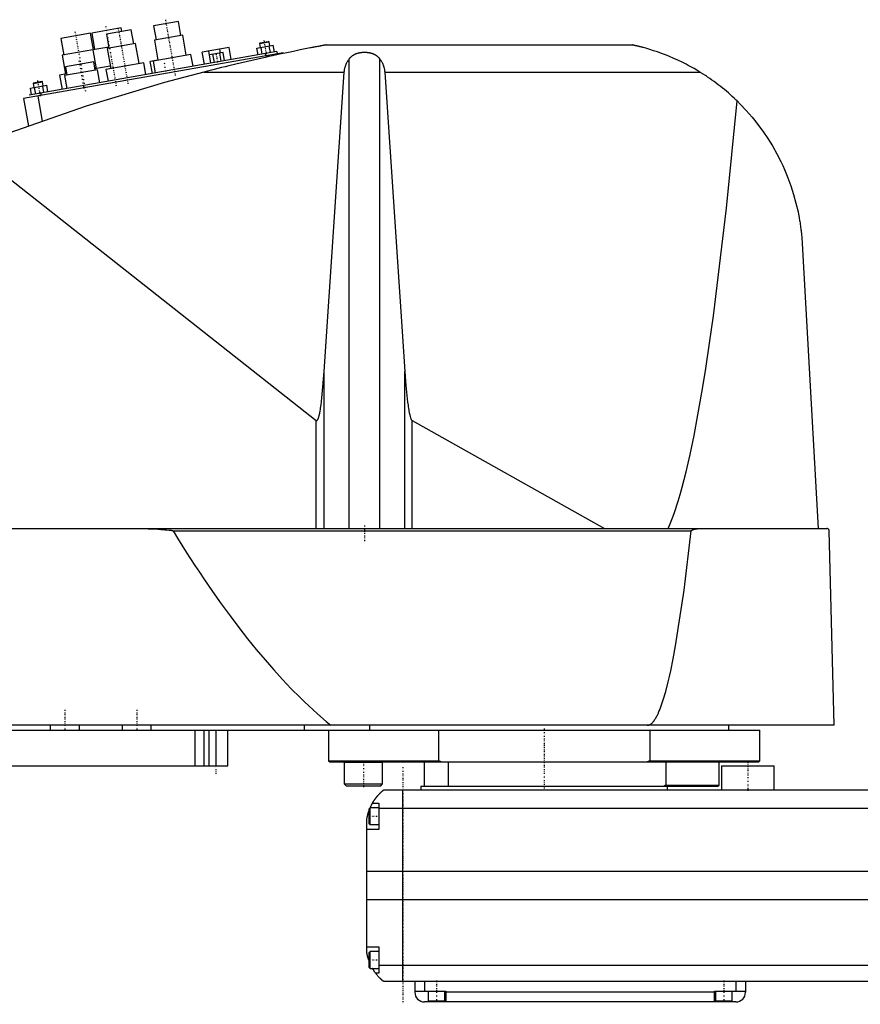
# Model space of a CAD drawing. Extents: x -906 to 181, y -1 to 896.
# Tile 2 of 3: x -669 to -318, y 371 to 782. Entities that reach past the tile are written whole.
import ezdxf

# ---------------------------------------------------------------- set-up
doc = ezdxf.new("R2010")
doc.units = 0
doc.linetypes.add('CENTER', pattern=[1.5, 0.45, -0.5, 0.05, -0.5])
doc.layers.add('AM_0', color=7, linetype='CONTINUOUS')
doc.layers.add('AM_7', color=7, linetype='CENTER')

msp = doc.modelspace()

# ---------------------------------------------------------------- linework, layer by layer
at = {"layer": 'AM_0', "color": 7, "linetype": 'CONTINUOUS'}
for p, q in [((-602.65, 781.29), (-612.99, 779.47)), ((-601.61, 775.39), (-602.65, 781.29)), ((-626.55, 778.6), (-638.86, 776.43)), ((-622.35, 777.82), (-632.69, 776)), ((-626.29, 777.13), (-626.55, 778.6)), ((-621.3, 771.91), (-622.35, 777.82)), ((-612.99, 779.47), (-611.95, 773.56)), ((-639.35, 776.35), (-651.66, 774.18)), ((-651.66, 774.18), (-650.44, 767.28)), ((-638.13, 769.45), (-639.35, 776.35)), ((-638.86, 776.43), (-637.64, 769.54)), ((-632.69, 776), (-631.65, 770.09)), ((-600.87, 775.52), (-612.69, 773.43)), ((-612.69, 773.43), (-611.21, 765.06)), ((-599.39, 767.15), (-600.87, 775.52)), ((-568.79, 772.08), (-564.85, 772.78)), ((-568.58, 772.37), (-565.14, 772.98)), ((-564.85, 772.78), (-565.14, 772.98)), ((-564.54, 771.06), (-564.85, 772.78)), ((-561.6, 768.73), (-665, 750.5)), ((-638.37, 769.41), (-651.18, 767.15)), ((-631.73, 770.58), (-638.38, 769.41)), ((-638.38, 769.41), (-636.99, 761.53)), ((-620.57, 772.04), (-632.38, 769.96)), ((-632.38, 769.96), (-630.91, 761.59)), ((-619.09, 763.67), (-620.57, 772.04)), ((-581.49, 770.4), (-592.71, 768.42)), ((-589.06, 763.89), (-589.95, 768.91)), ((-585.14, 768.14), (-585.42, 769.71)), ((-580.6, 765.38), (-581.49, 770.4)), ((-569.87, 770.12), (-563.05, 771.32)), ((-569.39, 767.36), (-569.87, 770.12)), ((-568.58, 772.37), (-568.79, 772.08)), ((-568.79, 772.08), (-568.48, 770.36)), ((-567.68, 767.66), (-568.17, 770.42)), ((-564.27, 768.26), (-564.75, 771.02)), ((-562.56, 768.56), (-563.05, 771.32)), ((-561.6, 768.73), (-561.42, 767.75)), ((-540.94, 771.5), (-413.33, 771.5)), ((-558.96, 768.18), (-667.29, 749.08)), ((-651.18, 767.15), (-649.79, 759.27)), ((-611.23, 765.16), (-614.38, 764.6)), ((-613.49, 759.58), (-614.38, 764.6)), ((-597.42, 767.49), (-613.18, 764.71)), ((-613.18, 764.71), (-612.31, 759.79)), ((-611.6, 764.99), (-611.61, 765.09)), ((-596.56, 762.57), (-597.42, 767.49)), ((-591.83, 763.4), (-592.71, 768.42)), ((-583.98, 768.34), (-589.67, 767.34)), ((-589.06, 763.89), (-589.67, 767.34)), ((-587.64, 764.14), (-588.24, 767.59)), ((-584.79, 764.64), (-585.4, 768.09)), ((-583.37, 764.89), (-583.98, 768.34)), ((-566.52, 767.86), (-566.35, 766.88)), ((-564.87, 767.14), (-564.78, 766.64)), ((-558.96, 768.18), (-558.91, 767.91)), ((-531.34, 569.6), (-531.34, 765.71)), ((-518.66, 569.6), (-518.66, 765.71)), ((-636.41, 761.13), (-650.2, 758.69)), ((-638, 764.4), (-649.82, 762.32)), ((-649.82, 762.32), (-649.21, 758.87)), ((-637.4, 760.95), (-638, 764.4)), ((-631.08, 762.57), (-637.49, 761.44)), ((-635.46, 755.71), (-636.41, 761.13)), ((-617.12, 764.02), (-632.88, 761.24)), ((-632.88, 761.24), (-632.01, 756.32)), ((-616.25, 759.1), (-617.12, 764.02)), ((-663.12, 755.7), (-659.68, 756.31)), ((-659.39, 756.1), (-659.68, 756.31)), ((-649.31, 759.36), (-652.25, 758.84)), ((-652.25, 758.84), (-651.21, 752.93)), ((-650.2, 758.69), (-649.24, 753.28)), ((-592.03, 760.16), (-533.43, 760.16)), ((-541.83, 635.23), (-533.43, 760.16)), ((-516.57, 760.16), (-385.05, 760.16)), ((-516.57, 760.16), (-508.17, 635.23)), ((-664.41, 753.44), (-657.59, 754.64)), ((-663.93, 750.69), (-664.41, 753.44)), ((-663.33, 755.41), (-659.39, 756.1)), ((-663.12, 755.7), (-663.33, 755.41)), ((-663.33, 755.41), (-663.02, 753.69)), ((-662.22, 750.99), (-662.71, 753.74)), ((-659.08, 754.38), (-659.39, 756.1)), ((-658.81, 751.59), (-659.3, 754.34)), ((-657.1, 751.89), (-657.59, 754.64)), ((-667.29, 749.08), (-665.26, 737.59)), ((-661.38, 750.12), (-659.53, 739.63)), ((-660.08, 751.37), (-659.9, 750.38)), ((-689.33, 728.44), (-545.22, 614.75)), ((-342.34, 688.56), (-335.65, 569.6)), ((-541.83, 569.6), (-541.83, 635.23)), ((-508.17, 569.6), (-508.17, 635.23)), ((-545.22, 569.6), (-545.22, 614.75)), ((-505.15, 614.71), (-424.82, 569.6)), ((-505.15, 569.6), (-505.15, 614.71)), ((-902.45, 569.6), (-332.05, 569.6)), ((-604.88, 568.63), (-388.61, 568.63)), ((-328.96, 487.5), (-331.05, 568.63)), ((-328.96, 487.5), (-905.5, 487.5)), ((-900, 485.5), (-360, 485.5)), ((-656, 485.5), (-656, 487.5)), ((-644, 485.5), (-644, 487.5)), ((-626, 485.5), (-626, 487.5)), ((-614, 485.5), (-614, 487.5)), ((-595.84, 485.5), (-595.84, 470.5)), ((-592, 485.5), (-592, 470.5)), ((-590, 485.5), (-590, 470.5)), ((-587, 485.5), (-587, 470.5)), ((-582, 470.5), (-582, 485.5)), ((-550, 485.5), (-550, 487.5)), ((-540, 485.5), (-540, 472.7)), ((-522.83, 485.5), (-522.83, 487.5)), ((-494.02, 472.7), (-494.02, 485.5)), ((-405.98, 485.5), (-405.98, 472.7)), ((-373, 485.5), (-373, 487.5)), ((-360, 472.7), (-360, 485.5)), ((-540, 472.7), (-539.5, 472.2)), ((-540, 472.7), (-494.02, 472.7)), ((-492.99, 472.2), (-494.02, 472.7)), ((-405.98, 472.7), (-407.01, 472.2)), ((-405.98, 472.7), (-360, 472.7)), ((-360.5, 472.2), (-360, 472.7)), ((-890, 470.5), (-582, 470.5)), ((-539.5, 472.2), (-360.5, 472.2)), ((-533.35, 472.2), (-533.45, 472.1)), ((-533.45, 472.1), (-533.45, 463)), ((-533.45, 472.1), (-517.45, 472.1)), ((-517.45, 472.1), (-517.55, 472.2)), ((-517.45, 463), (-517.45, 472.1)), ((-500, 462), (-500, 472.2)), ((-490, 462), (-490, 472.2)), ((-399.28, 472.2), (-399.28, 462.5)), ((-377, 462.5), (-377, 472.2)), ((-376, 470.5), (-376, 460.5)), ((-376, 470.5), (-354, 470.5)), ((-354, 460.5), (-354, 470.5)), ((-533.45, 463), (-532.65, 462.2)), ((-533.45, 463), (-517.45, 463)), ((-532.65, 462.2), (-518.25, 462.2)), ((-518.25, 462.2), (-517.45, 463)), ((-517, 460.5), (83, 460.5)), ((-509, 380.5), (-509, 460.5)), ((-501.5, 462), (-501.5, 460.5)), ((-501.5, 462), (-377.5, 462)), ((-399.28, 462.5), (-400, 462)), ((-399.28, 462.5), (-377, 462.5)), ((-398.5, 460.5), (-398.5, 462)), ((-377.5, 462), (-377, 462.5)), ((-522.6, 453), (-523, 452.6)), ((-523, 446.4), (-523, 452.6)), ((-519, 453), (-522.6, 453)), ((-522.6, 446), (-522.6, 453)), ((-521.65, 455), (-519, 455)), ((-519, 455), (-519, 444)), ((85, 452.8), (-519, 452.8)), ((-524, 392.5), (-524, 448.5)), ((-519, 444), (-524, 444)), ((-523, 446.4), (-522.6, 446)), ((-522.6, 446), (-519, 446)), ((90, 426.46), (-524, 426.46)), ((90, 414.6), (-524, 414.6)), ((-524, 395), (-519, 395)), ((-519, 395), (-519, 384)), ((-522.6, 393), (-523, 392.6)), ((-523, 386.4), (-523, 392.6)), ((-519, 393), (-522.6, 393)), ((-522.6, 386), (-522.6, 393)), ((-523, 386.4), (-522.6, 386)), ((85, 387.22), (-519, 387.22)), ((-522.6, 386), (-519, 386)), ((-519, 384), (-520.34, 384)), ((83, 380.5), (-517, 380.5)), ((-504, 380.5), (-504, 376)), ((-500, 380.5), (-500, 376.5)), ((-370, 380.5), (-370, 376.5)), ((-366, 380.5), (-366, 376)), ((-504, 376.5), (-491, 376.5)), ((-498.5, 376.5), (-498.5, 372.5)), ((-491.5, 372.5), (-491.5, 376.5)), ((-491, 376.5), (-491, 372)), ((-379, 376), (-491, 376)), ((-379, 376.5), (-366, 376.5)), ((-379, 372), (-379, 376.5)), ((-378.5, 376.5), (-378.5, 372.5)), ((-371.5, 372.5), (-371.5, 376.5)), ((-370, 372), (-500, 372)), ((-498.5, 372.5), (-491.5, 372.5)), ((-495, 372), (-495, 372.5)), ((-378.5, 372.5), (-371.5, 372.5)), ((-375, 372), (-375, 372.5))]:
    msp.add_line(p, q, dxfattribs=at)
for points in [[(-540.94, 771.5, 0), (-540.94, 771.5, 0), (-540.94, 771.5, 0), (-540.94, 771.5, 0), (-540.95, 771.5, 0), (-540.95, 771.5, 0), (-540.96, 771.49, 0), (-540.98, 771.49, 0), (-541, 771.49, 0), (-541.02, 771.48, 0), (-541.04, 771.48, 0), (-541.05, 771.48, 0), (-541.06, 771.48, 0), (-541.09, 771.47, 0), (-541.12, 771.47, 0), (-541.15, 771.46, 0), (-541.19, 771.45, 0), (-541.22, 771.45, 0), (-541.24, 771.44, 0), (-541.26, 771.44, 0), (-541.3, 771.43, 0), (-541.35, 771.42, 0), (-541.37, 771.42, 0), (-541.39, 771.41, 0), (-541.44, 771.41, 0), (-541.48, 771.4, 0), (-541.51, 771.39, 0), (-541.53, 771.39, 0), (-541.58, 771.38, 0), (-541.64, 771.37, 0), (-541.69, 771.36, 0), (-541.74, 771.35, 0), (-541.8, 771.34, 0), (-541.83, 771.33, 0), (-541.86, 771.33, 0), (-541.91, 771.32, 0), (-541.97, 771.31, 0), (-542.03, 771.29, 0), (-542.08, 771.28, 0), (-542.14, 771.27, 0), (-542.17, 771.27, 0), (-542.2, 771.26, 0), (-542.26, 771.25, 0), (-542.32, 771.24, 0), (-542.53, 771.2, 0), (-542.91, 771.13, 0), (-543.31, 771.05, 0), (-543.52, 771.01, 0), (-543.73, 770.97, 0), (-544.16, 770.89, 0), (-544.6, 770.8, 0), (-545.06, 770.71, 0), (-545.52, 770.63, 0), (-545.99, 770.53, 0), (-546.22, 770.49, 0), (-546.46, 770.44, 0), (-546.93, 770.35, 0), (-547.41, 770.26, 0), (-547.64, 770.21, 0), (-549.05, 769.93, 0), (-551.78, 769.39, 0), (-554.59, 768.81, 0), (-557.47, 768.21, 0), (-560.41, 767.59, 0), (-563.39, 766.95, 0), (-564.9, 766.62, 0), (-566.41, 766.28, 0), (-569.46, 765.6, 0), (-572.52, 764.91, 0), (-575.58, 764.19, 0), (-578.64, 763.47, 0), (-581.68, 762.74, 0), (-583.19, 762.37, 0), (-584.69, 762.01, 0), (-587.67, 761.27, 0), (-590.59, 760.53, 0), (-592.03, 760.16, 0)], [(-385.05, 760.16, 0), (-385.83, 760.64, 0), (-387.44, 761.58, 0), (-389.09, 762.5, 0), (-389.92, 762.95, 0), (-390.77, 763.4, 0), (-392.47, 764.26, 0), (-394.2, 765.08, 0), (-395.93, 765.87, 0), (-397.66, 766.61, 0), (-399.37, 767.3, 0), (-400.23, 767.63, 0), (-401.07, 767.95, 0), (-402.74, 768.54, 0), (-404.36, 769.09, 0), (-405.96, 769.59, 0), (-407.62, 770.08, 0), (-408.6, 770.35, 0), (-408.87, 770.42, 0), (-409.14, 770.5, 0), (-409.28, 770.53, 0), (-409.41, 770.57, 0), (-409.68, 770.64, 0), (-409.94, 770.7, 0), (-410.07, 770.74, 0), (-410.2, 770.77, 0), (-410.46, 770.83, 0), (-410.71, 770.9, 0), (-410.83, 770.93, 0), (-410.95, 770.96, 0), (-411.19, 771.01, 0), (-411.42, 771.07, 0), (-411.65, 771.12, 0), (-411.86, 771.17, 0), (-412.07, 771.22, 0), (-412.18, 771.24, 0), (-412.28, 771.27, 0), (-412.48, 771.31, 0), (-412.67, 771.36, 0), (-412.78, 771.38, 0), (-412.8, 771.39, 0), (-412.83, 771.39, 0), (-412.84, 771.39, 0), (-412.86, 771.4, 0), (-412.89, 771.4, 0), (-412.91, 771.41, 0), (-412.94, 771.41, 0), (-412.96, 771.42, 0), (-412.99, 771.42, 0), (-413, 771.43, 0), (-413.01, 771.43, 0), (-413.03, 771.44, 0), (-413.05, 771.44, 0), (-413.07, 771.44, 0), (-413.1, 771.45, 0), (-413.12, 771.45, 0), (-413.13, 771.46, 0), (-413.13, 771.46, 0), (-413.15, 771.46, 0), (-413.17, 771.47, 0), (-413.18, 771.47, 0), (-413.19, 771.47, 0), (-413.2, 771.47, 0), (-413.22, 771.48, 0), (-413.22, 771.48, 0), (-413.23, 771.48, 0), (-413.24, 771.48, 0), (-413.26, 771.48, 0), (-413.27, 771.49, 0), (-413.28, 771.49, 0), (-413.29, 771.49, 0), (-413.29, 771.49, 0), (-413.3, 771.49, 0), (-413.3, 771.49, 0), (-413.31, 771.5, 0), (-413.32, 771.5, 0), (-413.32, 771.5, 0), (-413.33, 771.5, 0), (-413.33, 771.5, 0), (-413.33, 771.5, 0), (-413.33, 771.5, 0), (-413.33, 771.5, 0), (-413.33, 771.5, 0)], [(-533.43, 760.16, 0), (-533.42, 760.32, 0), (-533.39, 760.65, 0), (-533.34, 760.97, 0), (-533.32, 761.13, 0), (-533.29, 761.3, 0), (-533.22, 761.62, 0), (-533.15, 761.94, 0), (-533.06, 762.26, 0), (-532.97, 762.57, 0), (-532.86, 762.89, 0), (-532.8, 763.04, 0), (-532.74, 763.2, 0), (-532.61, 763.51, 0), (-532.48, 763.81, 0), (-532.33, 764.11, 0), (-532.17, 764.41, 0), (-532, 764.71, 0), (-531.92, 764.86, 0), (-531.83, 765, 0), (-531.64, 765.29, 0), (-531.44, 765.57, 0), (-531.34, 765.71, 0)], [(-531.34, 765.71, 0), (-531.3, 765.76, 0), (-531.23, 765.86, 0), (-531.15, 765.95, 0), (-531.11, 766, 0), (-531.07, 766.05, 0), (-530.99, 766.14, 0), (-530.91, 766.24, 0), (-530.82, 766.33, 0), (-530.73, 766.42, 0), (-530.63, 766.51, 0), (-530.59, 766.56, 0), (-530.54, 766.6, 0), (-530.44, 766.69, 0), (-530.34, 766.77, 0), (-530.24, 766.85, 0), (-530.14, 766.93, 0), (-530.03, 767.01, 0), (-529.98, 767.05, 0), (-529.93, 767.09, 0), (-529.82, 767.16, 0), (-529.71, 767.23, 0), (-529.66, 767.26, 0), (-529.6, 767.3, 0), (-529.49, 767.36, 0), (-529.39, 767.42, 0), (-529.33, 767.45, 0), (-529.28, 767.48, 0), (-529.17, 767.54, 0), (-529.05, 767.59, 0), (-528.94, 767.65, 0), (-528.82, 767.7, 0), (-528.7, 767.75, 0), (-528.64, 767.78, 0), (-528.58, 767.8, 0), (-528.46, 767.85, 0), (-528.33, 767.9, 0), (-528.21, 767.94, 0), (-528.08, 767.99, 0), (-527.95, 768.03, 0), (-527.88, 768.05, 0), (-527.81, 768.07, 0), (-527.68, 768.1, 0), (-527.55, 768.14, 0), (-527.41, 768.17, 0), (-527.28, 768.2, 0), (-527.14, 768.23, 0), (-527.07, 768.25, 0), (-527, 768.26, 0), (-526.86, 768.28, 0), (-526.72, 768.31, 0), (-526.59, 768.33, 0), (-526.45, 768.35, 0), (-526.31, 768.37, 0), (-526.24, 768.37, 0), (-526.17, 768.38, 0), (-526.03, 768.4, 0), (-525.89, 768.41, 0), (-525.75, 768.42, 0), (-525.61, 768.43, 0), (-525.47, 768.43, 0), (-525.41, 768.44, 0), (-525.34, 768.44, 0), (-525.2, 768.44, 0), (-525.07, 768.44, 0), (-525, 768.44, 0), (-524.93, 768.44, 0), (-524.8, 768.44, 0), (-524.66, 768.44, 0), (-524.59, 768.44, 0), (-524.53, 768.43, 0), (-524.39, 768.43, 0), (-524.25, 768.42, 0), (-524.11, 768.41, 0), (-523.97, 768.4, 0), (-523.83, 768.38, 0), (-523.76, 768.37, 0), (-523.69, 768.37, 0), (-523.55, 768.35, 0), (-523.41, 768.33, 0), (-523.28, 768.31, 0), (-523.14, 768.28, 0), (-523, 768.26, 0), (-522.93, 768.25, 0), (-522.86, 768.23, 0), (-522.72, 768.2, 0), (-522.59, 768.17, 0), (-522.45, 768.14, 0), (-522.32, 768.1, 0), (-522.19, 768.07, 0), (-522.12, 768.05, 0), (-522.05, 768.03, 0), (-521.92, 767.99, 0), (-521.79, 767.94, 0), (-521.67, 767.9, 0), (-521.54, 767.85, 0), (-521.42, 767.8, 0), (-521.36, 767.78, 0), (-521.3, 767.75, 0), (-521.18, 767.7, 0), (-521.06, 767.65, 0), (-520.95, 767.59, 0), (-520.83, 767.54, 0), (-520.72, 767.48, 0), (-520.67, 767.45, 0), (-520.61, 767.42, 0), (-520.51, 767.36, 0), (-520.4, 767.3, 0), (-520.34, 767.26, 0), (-520.29, 767.23, 0), (-520.18, 767.16, 0), (-520.07, 767.09, 0), (-520.02, 767.05, 0), (-519.97, 767.01, 0), (-519.86, 766.93, 0), (-519.76, 766.85, 0), (-519.66, 766.77, 0), (-519.56, 766.69, 0), (-519.46, 766.6, 0), (-519.41, 766.56, 0), (-519.37, 766.51, 0), (-519.27, 766.42, 0), (-519.18, 766.33, 0), (-519.09, 766.24, 0), (-519.01, 766.14, 0), (-518.93, 766.05, 0), (-518.89, 766, 0), (-518.85, 765.95, 0), (-518.77, 765.86, 0), (-518.7, 765.76, 0), (-518.66, 765.71, 0)], [(-518.66, 765.71, 0), (-518.56, 765.57, 0), (-518.36, 765.29, 0), (-518.17, 765, 0), (-518.08, 764.86, 0), (-518, 764.71, 0), (-517.83, 764.41, 0), (-517.67, 764.11, 0), (-517.52, 763.81, 0), (-517.39, 763.51, 0), (-517.26, 763.2, 0), (-517.2, 763.04, 0), (-517.14, 762.89, 0), (-517.03, 762.57, 0), (-516.94, 762.26, 0), (-516.85, 761.94, 0), (-516.78, 761.62, 0), (-516.71, 761.3, 0), (-516.68, 761.13, 0), (-516.66, 760.97, 0), (-516.61, 760.65, 0), (-516.58, 760.32, 0), (-516.57, 760.16, 0)], [(-592.03, 760.16, 0), (-608.52, 755.74, 0), (-641.19, 745.86, 0), (-673.4, 734.59, 0), (-689.33, 728.44, 0)], [(-369.53, 748.09, 0), (-369.92, 748.47, 0), (-370.71, 749.22, 0), (-371.52, 749.97, 0), (-371.92, 750.33, 0), (-372.33, 750.7, 0), (-373.15, 751.42, 0), (-373.98, 752.14, 0), (-374.82, 752.84, 0), (-375.67, 753.53, 0), (-376.53, 754.21, 0), (-376.96, 754.55, 0), (-377.39, 754.89, 0), (-378.26, 755.55, 0), (-379.14, 756.2, 0), (-380.03, 756.84, 0), (-380.93, 757.47, 0), (-381.83, 758.08, 0), (-382.28, 758.39, 0), (-382.74, 758.69, 0), (-383.66, 759.29, 0), (-384.58, 759.87, 0), (-385.05, 760.16, 0)], [(-398.33, 569.6, 0), (-397.49, 571.52, 0), (-395.8, 575.91, 0), (-394.12, 581.01, 0), (-393.28, 583.82, 0), (-392.45, 586.82, 0), (-390.78, 593.33, 0), (-389.13, 600.55, 0), (-387.48, 608.47, 0), (-385.84, 617.08, 0), (-384.22, 626.39, 0), (-383.41, 631.3, 0), (-382.61, 636.38, 0), (-381.01, 647.05, 0), (-379.42, 658.39, 0), (-374, 703.31, 0), (-369.53, 748.09, 0)], [(-369.53, 748.09, 0), (-368.22, 746.79, 0), (-365.68, 744.12, 0), (-363.25, 741.34, 0), (-362.07, 739.91, 0), (-360.93, 738.46, 0), (-358.74, 735.49, 0), (-356.67, 732.43, 0), (-354.72, 729.3, 0), (-352.91, 726.09, 0), (-351.24, 722.81, 0), (-350.45, 721.14, 0), (-349.7, 719.46, 0), (-348.3, 716.06, 0), (-347.03, 712.6, 0), (-345.91, 709.08, 0), (-344.93, 705.5, 0), (-344.09, 701.86, 0), (-343.73, 700.01, 0), (-343.67, 699.71, 0), (-343.56, 699.09, 0), (-343.45, 698.46, 0), (-343.4, 698.15, 0), (-343.35, 697.84, 0), (-343.25, 697.21, 0), (-343.16, 696.59, 0), (-343.07, 695.96, 0), (-342.98, 695.33, 0), (-342.9, 694.69, 0), (-342.86, 694.37, 0), (-342.82, 694.06, 0), (-342.75, 693.42, 0), (-342.68, 692.78, 0), (-342.62, 692.13, 0), (-342.56, 691.49, 0), (-342.5, 690.84, 0), (-342.47, 690.52, 0), (-342.45, 690.19, 0), (-342.4, 689.54, 0), (-342.36, 688.89, 0), (-342.34, 688.56, 0)], [(-545.22, 614.75, 0), (-545.21, 614.75, 0), (-545.21, 614.75, 0), (-545.2, 614.74, 0), (-545.2, 614.74, 0), (-545.2, 614.74, 0), (-545.19, 614.73, 0), (-545.19, 614.73, 0), (-545.18, 614.73, 0), (-545.17, 614.72, 0), (-545.17, 614.72, 0), (-545.17, 614.72, 0), (-545.16, 614.71, 0), (-545.16, 614.71, 0), (-545.15, 614.71, 0), (-545.15, 614.71, 0), (-545.14, 614.7, 0), (-545.14, 614.7, 0), (-545.13, 614.7, 0), (-545.13, 614.7, 0), (-545.12, 614.69, 0), (-545.12, 614.69, 0), (-545.12, 614.69, 0), (-545.11, 614.69, 0), (-545.11, 614.69, 0), (-545.1, 614.68, 0), (-545.1, 614.68, 0), (-545.1, 614.68, 0), (-545.09, 614.68, 0), (-545.08, 614.68, 0), (-545.08, 614.68, 0), (-545.07, 614.68, 0), (-545.07, 614.67, 0), (-545.07, 614.67, 0), (-545.06, 614.67, 0), (-545.06, 614.67, 0), (-545.05, 614.67, 0), (-545.05, 614.67, 0), (-545.04, 614.67, 0), (-545.03, 614.67, 0), (-545.03, 614.67, 0), (-545.03, 614.67, 0), (-545.02, 614.67, 0), (-545.02, 614.67, 0), (-545.01, 614.67, 0), (-545.01, 614.67, 0), (-545, 614.67, 0), (-545, 614.67, 0), (-544.99, 614.67, 0), (-544.99, 614.67, 0), (-544.98, 614.67, 0), (-544.98, 614.67, 0), (-544.97, 614.67, 0), (-544.97, 614.67, 0), (-544.96, 614.67, 0), (-544.96, 614.67, 0), (-544.96, 614.67, 0), (-544.95, 614.67, 0), (-544.94, 614.67, 0), (-544.94, 614.67, 0), (-544.93, 614.67, 0), (-544.93, 614.68, 0), (-544.93, 614.68, 0), (-544.92, 614.68, 0), (-544.92, 614.68, 0), (-544.91, 614.68, 0), (-544.91, 614.68, 0), (-544.9, 614.68, 0), (-544.9, 614.68, 0), (-544.9, 614.69, 0), (-544.89, 614.69, 0), (-544.89, 614.69, 0), (-544.88, 614.69, 0), (-544.88, 614.69, 0), (-544.87, 614.7, 0), (-544.87, 614.7, 0), (-544.86, 614.7, 0), (-544.86, 614.7, 0), (-544.85, 614.7, 0), (-544.85, 614.71, 0), (-544.84, 614.71, 0), (-544.84, 614.71, 0), (-544.83, 614.72, 0), (-544.83, 614.72, 0), (-544.83, 614.72, 0), (-544.82, 614.72, 0), (-544.81, 614.73, 0), (-544.81, 614.73, 0), (-544.8, 614.74, 0), (-544.8, 614.74, 0), (-544.79, 614.74, 0), (-544.79, 614.74, 0), (-544.79, 614.75, 0), (-544.78, 614.75, 0), (-544.78, 614.76, 0), (-544.77, 614.76, 0), (-544.76, 614.77, 0), (-544.76, 614.77, 0), (-544.76, 614.77, 0), (-544.75, 614.78, 0), (-544.75, 614.78, 0), (-544.73, 614.8, 0), (-544.71, 614.82, 0), (-544.69, 614.84, 0), (-544.66, 614.88, 0), (-544.63, 614.92, 0), (-544.61, 614.94, 0), (-544.59, 614.97, 0), (-544.56, 615.02, 0), (-544.52, 615.08, 0), (-544.51, 615.11, 0), (-544.49, 615.14, 0), (-544.46, 615.2, 0), (-544.42, 615.27, 0), (-544.39, 615.34, 0), (-544.36, 615.42, 0), (-544.32, 615.5, 0), (-544.31, 615.54, 0), (-544.29, 615.59, 0), (-544.26, 615.67, 0), (-544.22, 615.77, 0), (-544.11, 616.13, 0), (-543.91, 616.86, 0), (-543.71, 617.73, 0), (-543.52, 618.75, 0), (-543.42, 619.32, 0), (-543.32, 619.92, 0), (-543.13, 621.22, 0), (-542.95, 622.66, 0), (-542.32, 628.77, 0), (-541.83, 635.23, 0)], [(-508.17, 635.23, 0), (-507.73, 629.38, 0), (-507.17, 623.69, 0), (-507.01, 622.31, 0), (-506.84, 621.04, 0), (-506.76, 620.44, 0), (-506.67, 619.88, 0), (-506.5, 618.83, 0), (-506.32, 617.9, 0), (-506.15, 617.08, 0), (-505.97, 616.38, 0), (-505.79, 615.8, 0), (-505.7, 615.56, 0), (-505.68, 615.52, 0), (-505.65, 615.44, 0), (-505.62, 615.37, 0), (-505.61, 615.34, 0), (-505.59, 615.31, 0), (-505.56, 615.24, 0), (-505.53, 615.18, 0), (-505.5, 615.13, 0), (-505.47, 615.07, 0), (-505.44, 615.02, 0), (-505.43, 615, 0), (-505.41, 614.98, 0), (-505.38, 614.93, 0), (-505.35, 614.89, 0), (-505.32, 614.85, 0), (-505.29, 614.82, 0), (-505.26, 614.79, 0), (-505.25, 614.78, 0), (-505.23, 614.76, 0), (-505.21, 614.75, 0), (-505.21, 614.74, 0), (-505.2, 614.74, 0), (-505.2, 614.74, 0), (-505.2, 614.74, 0), (-505.19, 614.73, 0), (-505.19, 614.73, 0), (-505.18, 614.73, 0), (-505.18, 614.72, 0), (-505.17, 614.72, 0), (-505.17, 614.72, 0), (-505.17, 614.72, 0), (-505.16, 614.71, 0), (-505.16, 614.71, 0), (-505.15, 614.71, 0)], [(-625.92, 569.6, 0), (-622.51, 569.59, 0), (-615.33, 569.45, 0), (-611.14, 569.3, 0), (-609.97, 569.24, 0), (-608.82, 569.17, 0), (-608.26, 569.13, 0), (-607.7, 569.09, 0), (-606.58, 568.98, 0), (-605.89, 568.9, 0), (-605.7, 568.87, 0), (-605.5, 568.83, 0), (-605.41, 568.82, 0), (-605.31, 568.8, 0), (-605.21, 568.77, 0), (-605.18, 568.76, 0), (-605.15, 568.76, 0), (-605.13, 568.75, 0), (-605.12, 568.75, 0), (-605.09, 568.74, 0), (-605.06, 568.73, 0), (-605.03, 568.72, 0), (-605, 568.71, 0), (-604.97, 568.69, 0), (-604.95, 568.69, 0), (-604.95, 568.68, 0), (-604.94, 568.68, 0), (-604.94, 568.68, 0), (-604.94, 568.68, 0), (-604.94, 568.68, 0), (-604.93, 568.67, 0), (-604.93, 568.67, 0), (-604.92, 568.67, 0), (-604.92, 568.66, 0), (-604.91, 568.66, 0), (-604.91, 568.66, 0), (-604.91, 568.66, 0), (-604.9, 568.66, 0), (-604.9, 568.65, 0), (-604.9, 568.65, 0), (-604.89, 568.65, 0), (-604.89, 568.64, 0), (-604.89, 568.64, 0), (-604.89, 568.64, 0), (-604.88, 568.63, 0), (-604.88, 568.63, 0), (-604.88, 568.63, 0), (-604.88, 568.63, 0), (-604.88, 568.63, 0), (-604.88, 568.63, 0), (-604.88, 568.63, 0), (-604.88, 568.63, 0), (-604.88, 568.63, 0)], [(-604.88, 568.63, 0), (-603.05, 565.65, 0), (-599.4, 559.81, 0), (-595.75, 554.13, 0), (-593.92, 551.36, 0), (-592.09, 548.63, 0), (-588.44, 543.29, 0), (-584.79, 538.12, 0), (-581.13, 533.11, 0), (-577.48, 528.27, 0), (-573.83, 523.6, 0), (-572, 521.32, 0), (-570.17, 519.09, 0), (-566.52, 514.75, 0), (-562.86, 510.57, 0), (-559.21, 506.57, 0), (-555.56, 502.73, 0), (-551.9, 499.05, 0), (-550.07, 497.28, 0), (-548.25, 495.54, 0), (-544.59, 492.2, 0), (-540.94, 489.03, 0), (-539.11, 487.5, 0)], [(-407, 487.5, 0), (-406.99, 487.5, 0), (-406.96, 487.5, 0), (-406.93, 487.5, 0), (-406.91, 487.5, 0), (-406.9, 487.5, 0), (-406.87, 487.5, 0), (-406.84, 487.51, 0), (-406.81, 487.51, 0), (-406.79, 487.51, 0), (-406.76, 487.51, 0), (-406.74, 487.52, 0), (-406.73, 487.52, 0), (-406.7, 487.52, 0), (-406.67, 487.53, 0), (-406.64, 487.53, 0), (-406.61, 487.54, 0), (-406.58, 487.54, 0), (-406.57, 487.54, 0), (-406.56, 487.55, 0), (-406.53, 487.55, 0), (-406.5, 487.56, 0), (-406.48, 487.56, 0), (-406.47, 487.57, 0), (-406.44, 487.57, 0), (-406.41, 487.58, 0), (-406.4, 487.59, 0), (-406.38, 487.59, 0), (-406.36, 487.6, 0), (-406.33, 487.61, 0), (-406.3, 487.62, 0), (-406.27, 487.63, 0), (-406.24, 487.64, 0), (-406.23, 487.64, 0), (-406.21, 487.65, 0), (-406.18, 487.66, 0), (-406.16, 487.67, 0), (-406.05, 487.71, 0), (-405.88, 487.8, 0), (-405.71, 487.89, 0), (-405.54, 488, 0), (-405.45, 488.07, 0), (-405.37, 488.13, 0), (-405.2, 488.27, 0), (-405.02, 488.42, 0), (-404.85, 488.59, 0), (-404.68, 488.77, 0), (-404.51, 488.97, 0), (-404.42, 489.07, 0), (-404.34, 489.18, 0), (-404.16, 489.4, 0), (-403.99, 489.64, 0), (-403.91, 489.76, 0), (-403.82, 489.89, 0), (-403.65, 490.16, 0), (-403.48, 490.44, 0), (-403.39, 490.58, 0), (-403.31, 490.73, 0), (-403.13, 491.04, 0), (-402.96, 491.36, 0), (-402.79, 491.69, 0), (-402.62, 492.04, 0), (-402.45, 492.41, 0), (-402.36, 492.59, 0), (-402.28, 492.78, 0), (-402.11, 493.17, 0), (-401.93, 493.58, 0), (-401.33, 495.11, 0), (-400.31, 498.12, 0), (-399.28, 501.64, 0), (-398.25, 505.66, 0), (-397.74, 507.85, 0), (-397.23, 510.17, 0), (-396.21, 515.19, 0), (-395.19, 520.7, 0), (-391.63, 543.92, 0), (-388.61, 568.63, 0)], [(-388.61, 568.63, 0), (-388.61, 568.63, 0), (-388.61, 568.64, 0), (-388.61, 568.64, 0), (-388.61, 568.65, 0), (-388.61, 568.65, 0), (-388.6, 568.65, 0), (-388.6, 568.66, 0), (-388.6, 568.67, 0), (-388.6, 568.67, 0), (-388.6, 568.68, 0), (-388.6, 568.68, 0), (-388.6, 568.68, 0), (-388.59, 568.69, 0), (-388.59, 568.7, 0), (-388.59, 568.7, 0), (-388.59, 568.71, 0), (-388.58, 568.71, 0), (-388.58, 568.72, 0), (-388.58, 568.72, 0), (-388.58, 568.73, 0), (-388.58, 568.73, 0), (-388.57, 568.73, 0), (-388.57, 568.74, 0), (-388.57, 568.74, 0), (-388.57, 568.75, 0), (-388.56, 568.75, 0), (-388.56, 568.75, 0), (-388.56, 568.76, 0), (-388.55, 568.76, 0), (-388.55, 568.77, 0), (-388.55, 568.77, 0), (-388.54, 568.78, 0), (-388.54, 568.78, 0), (-388.54, 568.78, 0), (-388.54, 568.79, 0), (-388.53, 568.79, 0), (-388.52, 568.81, 0), (-388.49, 568.84, 0), (-388.47, 568.86, 0), (-388.44, 568.88, 0), (-388.42, 568.9, 0), (-388.41, 568.91, 0), (-388.38, 568.93, 0), (-388.35, 568.95, 0), (-388.31, 568.97, 0), (-388.28, 568.99, 0), (-388.25, 569.01, 0), (-388.23, 569.02, 0), (-388.21, 569.03, 0), (-388.18, 569.05, 0), (-388.15, 569.06, 0), (-388.13, 569.07, 0), (-388.11, 569.08, 0), (-388.08, 569.09, 0), (-388.04, 569.11, 0), (-388.03, 569.11, 0), (-388.01, 569.12, 0), (-387.98, 569.13, 0), (-387.94, 569.15, 0), (-387.83, 569.19, 0), (-387.62, 569.26, 0), (-387.41, 569.31, 0), (-387.19, 569.36, 0), (-386.97, 569.41, 0), (-386.85, 569.43, 0), (-386.74, 569.45, 0), (-386.51, 569.48, 0), (-386.29, 569.51, 0), (-386.06, 569.54, 0), (-385.83, 569.56, 0), (-385.61, 569.58, 0), (-385.5, 569.58, 0), (-385.38, 569.59, 0), (-385.17, 569.6, 0), (-384.95, 569.6, 0), (-384.85, 569.6, 0)], [(-331.05, 568.63, 0), (-331.05, 568.63, 0), (-331.05, 568.63, 0), (-331.05, 568.64, 0), (-331.05, 568.64, 0), (-331.05, 568.64, 0), (-331.05, 568.65, 0), (-331.05, 568.66, 0), (-331.05, 568.66, 0), (-331.05, 568.67, 0), (-331.05, 568.67, 0), (-331.05, 568.67, 0), (-331.05, 568.68, 0), (-331.05, 568.68, 0), (-331.05, 568.69, 0), (-331.05, 568.69, 0), (-331.05, 568.7, 0), (-331.06, 568.7, 0), (-331.06, 568.71, 0), (-331.06, 568.71, 0), (-331.06, 568.71, 0), (-331.06, 568.72, 0), (-331.06, 568.72, 0), (-331.06, 568.73, 0), (-331.06, 568.73, 0), (-331.06, 568.74, 0), (-331.06, 568.74, 0), (-331.06, 568.74, 0), (-331.06, 568.75, 0), (-331.06, 568.75, 0), (-331.06, 568.76, 0), (-331.06, 568.76, 0), (-331.06, 568.77, 0), (-331.06, 568.77, 0), (-331.06, 568.77, 0), (-331.07, 568.78, 0), (-331.07, 568.78, 0), (-331.07, 568.8, 0), (-331.08, 568.82, 0), (-331.08, 568.85, 0), (-331.09, 568.87, 0), (-331.09, 568.88, 0), (-331.09, 568.89, 0), (-331.1, 568.92, 0), (-331.11, 568.94, 0), (-331.12, 568.96, 0), (-331.12, 568.98, 0), (-331.13, 569, 0), (-331.14, 569.01, 0), (-331.14, 569.01, 0), (-331.15, 569.03, 0), (-331.16, 569.05, 0), (-331.16, 569.06, 0), (-331.17, 569.07, 0), (-331.17, 569.08, 0), (-331.18, 569.1, 0), (-331.19, 569.1, 0), (-331.19, 569.11, 0), (-331.2, 569.13, 0), (-331.21, 569.14, 0), (-331.24, 569.18, 0), (-331.29, 569.25, 0), (-331.34, 569.31, 0), (-331.4, 569.36, 0), (-331.46, 569.41, 0), (-331.49, 569.43, 0), (-331.52, 569.45, 0), (-331.58, 569.48, 0), (-331.64, 569.51, 0), (-331.71, 569.54, 0), (-331.77, 569.56, 0), (-331.83, 569.58, 0), (-331.86, 569.58, 0), (-331.89, 569.59, 0), (-331.96, 569.6, 0), (-332.02, 569.6, 0), (-332.05, 569.6, 0)], [(-521.65, 455, 0), (-521.62, 455.05, 0), (-521.57, 455.14, 0), (-521.52, 455.23, 0), (-521.49, 455.27, 0), (-521.46, 455.32, 0), (-521.41, 455.41, 0), (-521.35, 455.5, 0), (-521.3, 455.59, 0), (-521.24, 455.68, 0), (-521.19, 455.76, 0), (-521.16, 455.81, 0), (-521.13, 455.85, 0), (-521.07, 455.94, 0), (-521.02, 456.03, 0), (-520.96, 456.11, 0), (-520.9, 456.2, 0), (-520.85, 456.28, 0), (-520.82, 456.33, 0), (-520.79, 456.37, 0), (-520.73, 456.45, 0), (-520.67, 456.53, 0), (-520.64, 456.58, 0), (-520.62, 456.62, 0), (-520.56, 456.7, 0), (-520.5, 456.78, 0), (-520.47, 456.82, 0), (-520.44, 456.86, 0), (-520.38, 456.94, 0), (-520.33, 457.01, 0), (-520.27, 457.09, 0), (-520.21, 457.17, 0), (-520.15, 457.24, 0), (-520.12, 457.28, 0), (-520.1, 457.32, 0), (-520.04, 457.39, 0), (-519.98, 457.46, 0), (-519.92, 457.54, 0), (-519.87, 457.61, 0), (-519.81, 457.68, 0), (-519.78, 457.71, 0), (-519.75, 457.75, 0), (-519.69, 457.82, 0), (-519.64, 457.89, 0), (-519.58, 457.95, 0), (-519.52, 458.02, 0), (-519.47, 458.08, 0), (-519.44, 458.12, 0), (-519.41, 458.15, 0), (-519.36, 458.21, 0), (-519.3, 458.28, 0), (-519.25, 458.34, 0), (-519.19, 458.4, 0), (-519.14, 458.46, 0), (-519.11, 458.49, 0), (-519.08, 458.52, 0), (-519.03, 458.58, 0), (-518.97, 458.64, 0), (-518.92, 458.7, 0), (-518.87, 458.75, 0), (-518.81, 458.81, 0), (-518.79, 458.84, 0), (-518.76, 458.87, 0), (-518.71, 458.92, 0), (-518.66, 458.98, 0), (-518.63, 459, 0), (-518.6, 459.03, 0), (-518.55, 459.08, 0), (-518.5, 459.13, 0), (-518.48, 459.16, 0), (-518.45, 459.18, 0), (-518.4, 459.23, 0), (-518.35, 459.28, 0), (-518.3, 459.33, 0), (-518.25, 459.38, 0), (-518.2, 459.43, 0), (-518.18, 459.45, 0), (-518.16, 459.47, 0), (-518.11, 459.52, 0), (-518.06, 459.56, 0), (-518.02, 459.61, 0), (-517.97, 459.65, 0), (-517.93, 459.69, 0), (-517.9, 459.71, 0), (-517.88, 459.73, 0), (-517.84, 459.77, 0), (-517.8, 459.81, 0), (-517.75, 459.85, 0), (-517.71, 459.88, 0), (-517.67, 459.92, 0), (-517.66, 459.94, 0), (-517.64, 459.95, 0), (-517.6, 459.99, 0), (-517.56, 460.02, 0), (-517.53, 460.05, 0), (-517.49, 460.08, 0), (-517.46, 460.11, 0), (-517.44, 460.13, 0), (-517.43, 460.14, 0), (-517.39, 460.17, 0), (-517.36, 460.19, 0), (-517.34, 460.22, 0), (-517.31, 460.24, 0), (-517.28, 460.27, 0), (-517.27, 460.28, 0), (-517.25, 460.29, 0), (-517.23, 460.31, 0), (-517.21, 460.33, 0), (-517.2, 460.34, 0), (-517.18, 460.35, 0), (-517.16, 460.36, 0), (-517.14, 460.38, 0), (-517.13, 460.39, 0), (-517.13, 460.4, 0), (-517.11, 460.41, 0), (-517.09, 460.42, 0), (-517.08, 460.44, 0), (-517.06, 460.45, 0), (-517.05, 460.46, 0), (-517.05, 460.46, 0), (-517.04, 460.47, 0), (-517.03, 460.47, 0), (-517.02, 460.48, 0), (-517.02, 460.49, 0), (-517.01, 460.49, 0), (-517.01, 460.49, 0), (-517.01, 460.5, 0), (-517, 460.5, 0), (-517, 460.5, 0), (-517, 460.5, 0), (-517, 460.5, 0)], [(-524, 448.5, 0), (-523.98, 448.61, 0), (-523.94, 448.82, 0), (-523.9, 449.03, 0), (-523.88, 449.13, 0), (-523.86, 449.23, 0), (-523.81, 449.44, 0), (-523.77, 449.64, 0), (-523.72, 449.85, 0), (-523.66, 450.05, 0), (-523.61, 450.26, 0), (-523.58, 450.36, 0), (-523.55, 450.46, 0), (-523.49, 450.67, 0), (-523.43, 450.87, 0), (-523.37, 451.08, 0), (-523.31, 451.28, 0), (-523.24, 451.48, 0), (-523.21, 451.57, 0), (-523.17, 451.67, 0), (-523.1, 451.86, 0), (-523.03, 452.05, 0), (-523, 452.14, 0)], [(-522.69, 452.91, 0), (-522.65, 453.01, 0), (-522.56, 453.21, 0), (-522.47, 453.4, 0), (-522.43, 453.49, 0), (-522.39, 453.58, 0), (-522.31, 453.76, 0), (-522.22, 453.92, 0), (-522.14, 454.08, 0), (-522.07, 454.23, 0), (-522, 454.36, 0), (-521.96, 454.43, 0), (-521.93, 454.49, 0), (-521.87, 454.6, 0), (-521.82, 454.7, 0), (-521.77, 454.79, 0), (-521.73, 454.86, 0), (-521.7, 454.91, 0), (-521.68, 454.94, 0), (-521.67, 454.96, 0), (-521.66, 454.98, 0), (-521.65, 455, 0), (-521.65, 455, 0)], [(-523, 388.86, 0), (-523.04, 388.96, 0), (-523.11, 389.16, 0), (-523.18, 389.36, 0), (-523.22, 389.46, 0), (-523.25, 389.56, 0), (-523.32, 389.76, 0), (-523.38, 389.97, 0), (-523.45, 390.18, 0), (-523.51, 390.39, 0), (-523.57, 390.59, 0), (-523.6, 390.7, 0), (-523.63, 390.8, 0), (-523.68, 391.01, 0), (-523.73, 391.22, 0), (-523.78, 391.43, 0), (-523.83, 391.63, 0), (-523.87, 391.83, 0), (-523.89, 391.93, 0), (-523.91, 392.03, 0), (-523.95, 392.22, 0), (-523.98, 392.41, 0), (-524, 392.5, 0)], [(-520.34, 384, 0), (-520.34, 384, 0), (-520.35, 384.02, 0), (-520.37, 384.04, 0), (-520.38, 384.06, 0), (-520.4, 384.08, 0), (-520.44, 384.14, 0), (-520.49, 384.21, 0), (-520.55, 384.29, 0), (-520.62, 384.39, 0), (-520.7, 384.5, 0), (-520.74, 384.56, 0), (-520.78, 384.62, 0), (-520.87, 384.75, 0), (-520.96, 384.89, 0), (-521.06, 385.04, 0), (-521.16, 385.2, 0), (-521.27, 385.36, 0), (-521.32, 385.45, 0), (-521.37, 385.53, 0), (-521.48, 385.71, 0), (-521.59, 385.9, 0), (-521.65, 386, 0)], [(-517, 380.5, 0), (-517, 380.5, 0), (-517.01, 380.51, 0), (-517.02, 380.51, 0), (-517.02, 380.52, 0), (-517.03, 380.52, 0), (-517.03, 380.52, 0), (-517.04, 380.53, 0), (-517.04, 380.54, 0), (-517.05, 380.54, 0), (-517.06, 380.55, 0), (-517.07, 380.56, 0), (-517.07, 380.56, 0), (-517.08, 380.57, 0), (-517.09, 380.57, 0), (-517.1, 380.58, 0), (-517.11, 380.59, 0), (-517.11, 380.59, 0), (-517.13, 380.61, 0), (-517.14, 380.62, 0), (-517.15, 380.62, 0), (-517.16, 380.63, 0), (-517.17, 380.64, 0), (-517.19, 380.66, 0), (-517.21, 380.67, 0), (-517.22, 380.69, 0), (-517.24, 380.7, 0), (-517.25, 380.71, 0), (-517.26, 380.72, 0), (-517.28, 380.74, 0), (-517.3, 380.75, 0), (-517.32, 380.77, 0), (-517.35, 380.79, 0), (-517.37, 380.81, 0), (-517.38, 380.82, 0), (-517.39, 380.83, 0), (-517.42, 380.85, 0), (-517.44, 380.87, 0), (-517.47, 380.9, 0), (-517.49, 380.92, 0), (-517.52, 380.94, 0), (-517.54, 380.96, 0), (-517.55, 380.97, 0), (-517.58, 380.99, 0), (-517.61, 381.02, 0), (-517.64, 381.05, 0), (-517.67, 381.07, 0), (-517.7, 381.1, 0), (-517.71, 381.11, 0), (-517.73, 381.13, 0), (-517.76, 381.16, 0), (-517.79, 381.19, 0), (-517.83, 381.22, 0), (-517.86, 381.25, 0), (-517.89, 381.28, 0), (-517.91, 381.3, 0), (-517.93, 381.31, 0), (-517.96, 381.35, 0), (-518, 381.38, 0), (-518.02, 381.4, 0), (-518.04, 381.41, 0), (-518.07, 381.45, 0), (-518.11, 381.48, 0), (-518.13, 381.5, 0), (-518.15, 381.52, 0), (-518.19, 381.56, 0), (-518.22, 381.59, 0), (-518.26, 381.63, 0), (-518.3, 381.67, 0), (-518.34, 381.71, 0), (-518.36, 381.73, 0), (-518.38, 381.75, 0), (-518.42, 381.79, 0), (-518.46, 381.83, 0), (-518.6, 381.97, 0), (-518.86, 382.23, 0), (-519.11, 382.51, 0), (-519.38, 382.81, 0), (-519.51, 382.97, 0), (-519.65, 383.13, 0), (-519.92, 383.46, 0), (-520.2, 383.82, 0), (-520.34, 384, 0)]]:
    msp.add_polyline3d(points, dxfattribs=at)
for centre, start, end in [((-500, 376), 180, 270), ((-370, 376), 270, 0)]:
    msp.add_arc(centre, 4, start, end, dxfattribs=at)
at = {"layer": 'AM_7', "color": 4, "linetype": 'CENTER'}
for p, q in [((-608.11, 782.02), (-604, 758.74)), ((-645.82, 777.06), (-641.37, 751.8)), ((-633.02, 779.32), (-628.56, 754.05)), ((-627.81, 778.55), (-623.7, 755.27)), ((-566.96, 773.27), (-565.81, 766.72)), ((-644.2, 764.99), (-642.04, 752.74)), ((-586.18, 764.22), (-586.85, 768.01)), ((-607.85, 760.4), (-608.52, 764.19)), ((-661.51, 756.59), (-660.35, 750.04)), ((-525, 570.9), (-525, 564.3)), ((-650, 493.9), (-650, 485.1)), ((-620, 493.9), (-620, 485.1)), ((-450, 486.17), (-450, 471.54)), ((-450, 480.07), (-450, 459.92)), ((-587, 473.8), (-587, 467.2)), ((-525.45, 472.7), (-525.45, 461.7)), ((-509, 470), (-509, 371)), ((-365, 472.05), (-365, 459.95)), ((-523.2, 449.5), (-518.8, 449.5)), ((-523.2, 389.5), (-518.8, 389.5)), ((-495, 380.9), (-495, 372.1)), ((-375, 380.9), (-375, 372.1))]:
    msp.add_line(p, q, dxfattribs=at)

doc.saveas('drawing.dxf')
